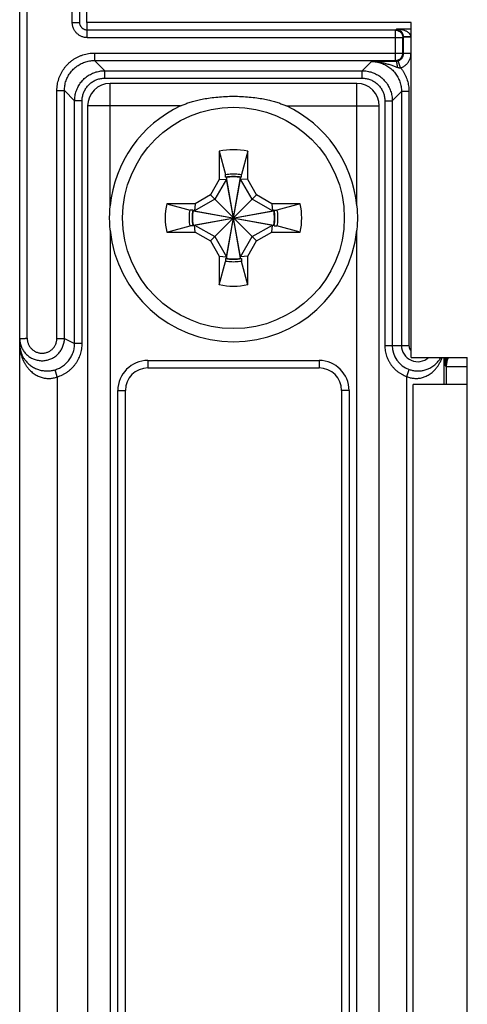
# Model space of a CAD drawing. Header units: inches. Extents: x 0.2 to 16.8, y 0.1 to 10.8.
# Tile 12 of 15: x 9.5 to 10.1, y 5.6 to 7. Entities that reach past the tile are written whole.
import ezdxf

# ---------------------------------------------------------------- set-up
doc = ezdxf.new("R2010")
doc.units = ezdxf.units.IN
doc.header["$LTSCALE"] = 0.935
doc.header["$MEASUREMENT"] = 0
doc.layers.get('0').update_dxf_attribs({"linetype": 'CONTINUOUS'})

msp = doc.modelspace()

# ---------------------------------------------------------------- linework, layer by layer
at = {"color": 7, "linetype": 'CONTINUOUS'}
for p, q in [((9.5475, 6.9462), (9.5475, 7.4344)), ((9.5575, 6.9462), (9.5575, 7.4344)), ((9.567, 6.9464), (9.567, 7.4347)), ((9.4775, 4.0114), (9.4775, 7.2604)), ((9.4875, 6.5255), (9.4875, 7.2604)), ((9.5475, 6.9462), (9.5575, 6.9462)), ((9.999, 6.9464), (9.567, 6.9464)), ((9.5675, 6.9261), (9.5675, 6.9464)), ((9.999, 6.5), (9.999, 6.9464)), ((9.9778, 6.9361), (9.5675, 6.9361)), ((9.9778, 6.9361), (9.9791, 6.9375)), ((9.9778, 6.8956), (9.9778, 6.9361)), ((9.999, 6.9375), (9.9791, 6.9375)), ((9.5675, 6.9261), (9.9878, 6.9261)), ((9.9878, 6.9261), (9.9886, 6.9269)), ((9.9878, 6.9056), (9.9878, 6.9261)), ((9.9986, 6.9275), (9.9886, 6.9272)), ((9.9886, 6.9048), (9.9886, 6.9269)), ((9.9986, 6.9269), (9.9886, 6.9269)), ((9.999, 6.9275), (9.9986, 6.9275)), ((9.9986, 6.9048), (9.9986, 6.9269)), ((9.5771, 6.9056), (9.5771, 6.8956)), ((9.5771, 6.9056), (9.9878, 6.9056)), ((9.9886, 6.9048), (9.9878, 6.9056)), ((9.9986, 6.9048), (9.9886, 6.9048)), ((9.5771, 6.8956), (9.5907, 6.882)), ((9.5771, 6.8956), (9.9778, 6.8956)), ((9.946, 6.8943), (9.9337, 6.882)), ((9.9786, 6.8948), (9.9778, 6.8956)), ((9.9848, 6.8858), (9.9817, 6.8953)), ((9.5907, 6.872), (9.5907, 6.882)), ((9.5907, 6.882), (9.9337, 6.882)), ((9.9337, 6.872), (9.9337, 6.882)), ((9.5907, 6.872), (9.9337, 6.872)), ((9.598, 6.7021), (9.598, 6.8651)), ((9.9264, 6.8651), (9.598, 6.8651)), ((9.9264, 6.7021), (9.9264, 6.8651)), ((9.5271, 6.5254), (9.5271, 6.8556)), ((9.5271, 6.8556), (9.5371, 6.8556)), ((9.5371, 6.5254), (9.5371, 6.8556)), ((9.5371, 6.8556), (9.5507, 6.842)), ((9.9859, 6.8543), (9.9737, 6.842)), ((9.9859, 6.8543), (9.9859, 6.5159)), ((9.9959, 6.8543), (9.9859, 6.8543)), ((9.9959, 6.8543), (9.9959, 6.5159)), ((9.5507, 6.5186), (9.5507, 6.842)), ((9.5607, 6.842), (9.5507, 6.842)), ((9.5607, 6.5186), (9.5607, 6.842)), ((9.9637, 6.842), (9.9637, 6.5159)), ((9.9637, 6.842), (9.9737, 6.842)), ((9.9737, 6.842), (9.9737, 6.5159)), ((9.568, 6.8351), (9.568, 4.4367)), ((9.6918, 6.8351), (9.568, 6.8351)), ((9.8327, 6.8351), (9.9564, 6.8351)), ((9.9564, 4.4367), (9.9564, 6.8351)), ((9.7433, 6.7748), (9.7433, 6.7371)), ((9.7433, 6.7748), (9.7517, 6.7437)), ((9.7811, 6.7748), (9.7728, 6.7437)), ((9.7811, 6.7371), (9.7811, 6.7748)), ((9.7433, 6.7371), (9.7315, 6.7166)), ((9.7528, 6.7377), (9.7373, 6.7109)), ((9.7433, 6.7371), (9.7528, 6.7377)), ((9.7517, 6.74), (9.7517, 6.7437)), ((9.7526, 6.7402), (9.7528, 6.7396)), ((9.7528, 6.6321), (9.7717, 6.7396)), ((9.7528, 6.7396), (9.7528, 6.7377)), ((9.7717, 6.6321), (9.7528, 6.7396)), ((9.7528, 6.634), (9.7717, 6.7377)), ((9.7717, 6.634), (9.7528, 6.7377)), ((9.7718, 6.7402), (9.7717, 6.7396)), ((9.7717, 6.7377), (9.7717, 6.7396)), ((9.7872, 6.7109), (9.7717, 6.7377)), ((9.7811, 6.7371), (9.7717, 6.7377)), ((9.7728, 6.74), (9.7728, 6.7437)), ((9.7929, 6.7166), (9.7811, 6.7371)), ((9.7373, 6.7109), (9.7104, 6.6953)), ((9.7315, 6.7166), (9.7111, 6.7048)), ((9.7315, 6.6552), (9.7929, 6.7166)), ((9.7315, 6.7166), (9.7929, 6.6552)), ((9.8141, 6.6953), (9.7872, 6.7109)), ((9.8134, 6.7048), (9.7929, 6.7166)), ((9.6733, 6.7048), (9.7044, 6.6964)), ((9.7111, 6.7048), (9.6733, 6.7048)), ((9.7081, 6.6964), (9.7044, 6.6964)), ((9.708, 6.6955), (9.7085, 6.6953)), ((9.7085, 6.6953), (9.816, 6.6764)), ((9.7104, 6.6953), (9.7085, 6.6953)), ((9.7085, 6.6764), (9.816, 6.6953)), ((9.7111, 6.7048), (9.7104, 6.6953)), ((9.7104, 6.6953), (9.8141, 6.6764)), ((9.7104, 6.6764), (9.8141, 6.6953)), ((9.8134, 6.7048), (9.8141, 6.6953)), ((9.8512, 6.7048), (9.8134, 6.7048)), ((9.816, 6.6953), (9.8141, 6.6953)), ((9.8165, 6.6955), (9.816, 6.6953)), ((9.8163, 6.6964), (9.8201, 6.6964)), ((9.8512, 6.7048), (9.8201, 6.6964)), ((9.598, 6.6697), (9.598, 4.6021)), ((9.6733, 6.667), (9.7044, 6.6753)), ((9.6733, 6.667), (9.7111, 6.667)), ((9.7081, 6.6753), (9.7044, 6.6753)), ((9.708, 6.6763), (9.7085, 6.6764)), ((9.7085, 6.6764), (9.7104, 6.6764)), ((9.7111, 6.667), (9.7104, 6.6764)), ((9.7104, 6.6764), (9.7373, 6.6609)), ((9.7111, 6.667), (9.7315, 6.6552)), ((9.7872, 6.6609), (9.8141, 6.6764)), ((9.7929, 6.6552), (9.8134, 6.667)), ((9.8134, 6.667), (9.8141, 6.6764)), ((9.8134, 6.667), (9.8512, 6.667)), ((9.8141, 6.6764), (9.816, 6.6764)), ((9.8165, 6.6763), (9.816, 6.6764)), ((9.8163, 6.6753), (9.8201, 6.6753)), ((9.8512, 6.667), (9.8201, 6.6753)), ((9.9264, 4.6021), (9.9264, 6.6697)), ((9.7315, 6.6552), (9.7433, 6.6347)), ((9.7373, 6.6609), (9.7528, 6.634)), ((9.7717, 6.634), (9.7872, 6.6609)), ((9.7811, 6.6347), (9.7929, 6.6552)), ((9.7433, 6.6347), (9.7433, 6.5969)), ((9.7433, 6.6347), (9.7528, 6.634)), ((9.7433, 6.5969), (9.7517, 6.628)), ((9.7517, 6.6318), (9.7517, 6.628)), ((9.7526, 6.6316), (9.7528, 6.6321)), ((9.7528, 6.634), (9.7528, 6.6321)), ((9.7811, 6.6347), (9.7717, 6.634)), ((9.7717, 6.6321), (9.7717, 6.634)), ((9.7718, 6.6316), (9.7717, 6.6321)), ((9.7728, 6.6318), (9.7728, 6.628)), ((9.7811, 6.5969), (9.7728, 6.628)), ((9.7811, 6.5969), (9.7811, 6.6347)), ((9.5271, 6.5254), (9.5371, 6.5254)), ((9.5371, 6.5254), (9.5507, 6.5186)), ((9.5607, 6.5186), (9.5507, 6.5186)), ((9.9637, 6.5159), (9.9959, 6.5159)), ((9.6482, 6.4959), (9.6482, 6.4859)), ((9.6482, 6.4959), (9.8762, 6.4959)), ((9.8762, 6.4959), (9.8762, 6.4859)), ((9.999, 6.5), (10.0736, 6.5)), ((10.0429, 6.464), (10.0429, 6.5)), ((10.0444, 6.489), (10.0444, 6.5)), ((10.0736, 4.77), (10.0736, 6.5)), ((9.5275, 6.474), (9.5246, 6.4836)), ((9.6482, 6.4859), (9.8762, 6.4859)), ((9.9929, 6.4745), (9.9962, 6.484)), ((10.0458, 6.4876), (10.0444, 6.489)), ((10.0458, 6.464), (10.0458, 6.4876)), ((10.0736, 6.4876), (10.0458, 6.4876)), ((9.5275, 6.474), (9.5275, 4.7978)), ((9.9929, 4.7972), (9.9929, 6.4745)), ((9.6082, 4.8159), (9.6082, 6.4559)), ((9.6082, 6.4559), (9.6182, 6.4559)), ((9.6182, 4.8159), (9.6182, 6.4559)), ((9.9062, 6.4559), (9.9062, 4.8159)), ((9.9162, 6.4559), (9.9062, 6.4559)), ((9.9162, 6.4559), (9.9162, 4.8159)), ((10.0016, 4.806), (10.0016, 6.464)), ((10.0736, 6.464), (10.0016, 6.464))]:
    msp.add_line(p, q, dxfattribs=at)
msp.add_circle((9.7622, 6.6859), 0.1476, dxfattribs=at)
for centre, radius, start, end in [((9.598, 6.8351), 0.03, 90.0407, 179.9593), ((9.9264, 6.8351), 0.03, 0.0407, 89.9593), ((9.7622, 6.6859), 0.165, 115.2752, 174.3703), ((9.7622, 6.6859), 0.165, 5.6297, 64.7248), ((9.7622, 6.6859), 0.0909, 78.007, 101.993), ((9.7622, 6.6859), 0.0551, 78.9667, 101.0333), ((9.7622, 6.6859), 0.0546, 80.0284, 99.9716), ((9.7622, 6.6859), 0.0909, 168.007, 191.993), ((9.7622, 6.6859), 0.0551, 168.9667, 191.0333), ((9.7622, 6.6859), 0.0546, 170.0284, 189.9716), ((9.7622, 6.6859), 0.0546, 350.0284, 9.9716), ((9.7622, 6.6859), 0.0551, 348.9667, 11.0333), ((9.7622, 6.6859), 0.0909, 348.007, 11.993), ((9.7622, 6.6859), 0.165, 185.6297, 354.3703), ((9.7622, 6.6859), 0.0551, 258.9667, 281.0333), ((9.7622, 6.6859), 0.0546, 260.0284, 279.9716), ((9.7622, 6.6859), 0.0909, 258.007, 281.993), ((10.0075, 6.5159), 0.0339, 180, 250.5634), ((10.0075, 6.5159), 0.0216, 180, 312.4199), ((9.6482, 6.4559), 0.04, 90, 180), ((9.8762, 6.4559), 0.04, 0, 90), ((9.6482, 6.4559), 0.03, 90, 180), ((9.8762, 6.4559), 0.03, 0, 90)]:
    msp.add_arc(centre, radius, start, end, dxfattribs=at)
for points, knots in [([(9.5675, 6.9261), (9.5669, 6.9261), (9.5656, 6.9262), (9.5636, 6.9265), (9.5617, 6.927), (9.5599, 6.9276), (9.5581, 6.9285), (9.5564, 6.9295), (9.5548, 6.9307), (9.5534, 6.932), (9.552, 6.9334), (9.5509, 6.935), (9.5498, 6.9367), (9.549, 6.9385), (9.5483, 6.9404), (9.5479, 6.9423), (9.5476, 6.9442), (9.5475, 6.9455), (9.5475, 6.9462)], [0, 0, 0, 0, 0.061448, 0.123483, 0.185956, 0.248701, 0.311549, 0.374346, 0.437059, 0.499727, 0.56239, 0.625111, 0.687949, 0.750877, 0.813726, 0.876311, 0.938454, 1, 1, 1, 1]), ([(9.5675, 6.9361), (9.5671, 6.9361), (9.5664, 6.9362), (9.5653, 6.9364), (9.5642, 6.9367), (9.5632, 6.9371), (9.5622, 6.9377), (9.5613, 6.9383), (9.5604, 6.9391), (9.5597, 6.9399), (9.559, 6.9408), (9.5585, 6.9418), (9.5581, 6.9428), (9.5577, 6.9439), (9.5576, 6.945), (9.5575, 6.9458), (9.5575, 6.9462)], [0, 0, 0, 0, 0.07129, 0.142604, 0.213937, 0.285293, 0.356674, 0.428081, 0.499513, 0.570967, 0.642442, 0.713938, 0.78545, 0.856969, 0.928485, 1, 1, 1, 1]), ([(9.9778, 6.9361), (9.9781, 6.9361), (9.9789, 6.9361), (9.98, 6.9359), (9.9811, 6.9356), (9.9821, 6.9352), (9.9831, 6.9346), (9.984, 6.934), (9.9849, 6.9332), (9.9856, 6.9324), (9.9863, 6.9315), (9.9868, 6.9305), (9.9872, 6.9295), (9.9875, 6.9284), (9.9877, 6.9273), (9.9878, 6.9265), (9.9878, 6.9261)], [0, 0, 0, 0, 0.071416, 0.142837, 0.214263, 0.285693, 0.357127, 0.428563, 0.5, 0.571437, 0.642873, 0.714307, 0.785737, 0.857163, 0.928584, 1, 1, 1, 1]), ([(9.9986, 6.9275), (9.9985, 6.9277), (9.9985, 6.9281), (9.9983, 6.9287), (9.9981, 6.9294), (9.9977, 6.9301), (9.9972, 6.9309), (9.9966, 6.9316), (9.9958, 6.9324), (9.9949, 6.9331), (9.9937, 6.9339), (9.9924, 6.9346), (9.9908, 6.9353), (9.989, 6.9359), (9.987, 6.9365), (9.9847, 6.937), (9.982, 6.9373), (9.9801, 6.9374), (9.9791, 6.9375)], [0, 0, 0, 0, 0.026777, 0.054812, 0.085072, 0.118414, 0.155576, 0.197117, 0.243448, 0.295056, 0.352567, 0.416706, 0.488288, 0.568291, 0.657836, 0.758345, 0.871639, 1, 1, 1, 1]), ([(9.9886, 6.9272), (9.9886, 6.9274), (9.9885, 6.9278), (9.9885, 6.9285), (9.9883, 6.9292), (9.9882, 6.9299), (9.9879, 6.9306), (9.9876, 6.9314), (9.9872, 6.9321), (9.9868, 6.9329), (9.9862, 6.9337), (9.9856, 6.9344), (9.9848, 6.9351), (9.984, 6.9358), (9.983, 6.9364), (9.9818, 6.9369), (9.9805, 6.9373), (9.9796, 6.9374), (9.9791, 6.9375)], [0, 0, 0, 0, 0.041059, 0.083472, 0.12819, 0.175738, 0.226254, 0.279807, 0.336041, 0.394705, 0.456117, 0.52029, 0.587708, 0.658804, 0.734304, 0.815181, 0.902979, 1, 1, 1, 1]), ([(9.9886, 6.9269), (9.9886, 6.927), (9.9886, 6.927), (9.9886, 6.9271), (9.9886, 6.9272), (9.9886, 6.9272)], [0, 0, 0, 0, 0.333245, 0.666579, 1, 1, 1, 1]), ([(9.9986, 6.9269), (9.9986, 6.927), (9.9986, 6.9271), (9.9986, 6.9273), (9.9986, 6.9274), (9.9986, 6.9275)], [0, 0, 0, 0, 0.3332, 0.66653, 1, 1, 1, 1]), ([(9.5271, 6.8556), (9.5271, 6.857), (9.5272, 6.8596), (9.5276, 6.8635), (9.5284, 6.8673), (9.5295, 6.8711), (9.5308, 6.8748), (9.5325, 6.8784), (9.5344, 6.8818), (9.5366, 6.8851), (9.539, 6.8881), (9.5417, 6.891), (9.5446, 6.8937), (9.5476, 6.8961), (9.5509, 6.8983), (9.5543, 6.9002), (9.5579, 6.9019), (9.5616, 6.9032), (9.5654, 6.9043), (9.5692, 6.9051), (9.5731, 6.9055), (9.5757, 6.9056), (9.5771, 6.9056)], [0, 0, 0, 0, 0.049898, 0.099912, 0.149962, 0.199986, 0.249996, 0.300006, 0.35001, 0.400004, 0.449993, 0.499982, 0.54997, 0.599958, 0.649953, 0.699958, 0.749963, 0.799962, 0.849994, 0.900071, 0.950106, 1, 1, 1, 1]), ([(9.9778, 6.8956), (9.9781, 6.8956), (9.9789, 6.8957), (9.98, 6.8959), (9.9811, 6.8962), (9.9821, 6.8966), (9.9831, 6.8972), (9.984, 6.8978), (9.9849, 6.8986), (9.9856, 6.8994), (9.9863, 6.9003), (9.9868, 6.9013), (9.9872, 6.9024), (9.9875, 6.9034), (9.9877, 6.9045), (9.9878, 6.9053), (9.9878, 6.9056)], [0, 0, 0, 0, 0.071585, 0.143233, 0.21491, 0.286584, 0.358224, 0.429807, 0.501345, 0.572918, 0.644639, 0.71635, 0.78775, 0.858718, 0.929357, 1, 1, 1, 1]), ([(9.9817, 6.8953), (9.982, 6.8954), (9.9828, 6.8957), (9.9838, 6.8963), (9.9847, 6.8969), (9.9856, 6.8977), (9.9863, 6.8985), (9.987, 6.8994), (9.9876, 6.9004), (9.988, 6.9015), (9.9883, 6.9026), (9.9885, 6.9037), (9.9886, 6.9045), (9.9886, 6.9048)], [0, 0, 0, 0, 0.090927, 0.181821, 0.272693, 0.363552, 0.454408, 0.545274, 0.636162, 0.727081, 0.818029, 0.909005, 1, 1, 1, 1]), ([(9.9848, 6.8858), (9.9854, 6.886), (9.9866, 6.8865), (9.9883, 6.8873), (9.9899, 6.8883), (9.9915, 6.8895), (9.9929, 6.8909), (9.9942, 6.8923), (9.9953, 6.8939), (9.9963, 6.8955), (9.9971, 6.8973), (9.9978, 6.8991), (9.9982, 6.901), (9.9985, 6.9029), (9.9986, 6.9042), (9.9986, 6.9048)], [0, 0, 0, 0, 0.075782, 0.152382, 0.229541, 0.306982, 0.384419, 0.461625, 0.538697, 0.615876, 0.693258, 0.770623, 0.847708, 0.924249, 1, 1, 1, 1]), ([(9.5371, 6.8556), (9.5371, 6.8567), (9.5372, 6.859), (9.5376, 6.8622), (9.5382, 6.8655), (9.5392, 6.8686), (9.5404, 6.8717), (9.5418, 6.8747), (9.5435, 6.8775), (9.5455, 6.8802), (9.5476, 6.8828), (9.5499, 6.8851), (9.5525, 6.8872), (9.5551, 6.8892), (9.558, 6.8909), (9.561, 6.8923), (9.564, 6.8935), (9.5672, 6.8945), (9.5705, 6.8951), (9.5737, 6.8955), (9.576, 6.8956), (9.5771, 6.8956)], [0, 0, 0, 0, 0.052657, 0.105288, 0.157901, 0.210501, 0.263098, 0.315695, 0.368295, 0.420899, 0.47351, 0.526129, 0.578755, 0.631387, 0.684024, 0.736666, 0.789315, 0.841972, 0.894638, 0.947314, 1, 1, 1, 1]), ([(9.946, 6.8943), (9.9477, 6.8944), (9.9511, 6.8944), (9.9559, 6.8945), (9.9605, 6.8946), (9.9647, 6.8947), (9.9685, 6.8947), (9.9721, 6.8948), (9.9754, 6.8948), (9.9775, 6.8948), (9.9786, 6.8948)], [0, 0, 0, 0, 0.160133, 0.309625, 0.448483, 0.576253, 0.693781, 0.802331, 0.903681, 1, 1, 1, 1]), ([(9.946, 6.8943), (9.9471, 6.8943), (9.9493, 6.8942), (9.9526, 6.8938), (9.9558, 6.8931), (9.959, 6.8922), (9.9621, 6.891), (9.965, 6.8895), (9.9679, 6.8878), (9.9706, 6.8859), (9.9731, 6.8838), (9.9754, 6.8814), (9.9776, 6.8789), (9.9795, 6.8762), (9.9812, 6.8734), (9.9826, 6.8704), (9.9838, 6.8673), (9.9848, 6.8642), (9.9854, 6.8609), (9.9859, 6.8576), (9.9859, 6.8554), (9.9859, 6.8543)], [0, 0, 0, 0, 0.052755, 0.105335, 0.158023, 0.210674, 0.263301, 0.31594, 0.368582, 0.421215, 0.473839, 0.526455, 0.579052, 0.631629, 0.684195, 0.736767, 0.789363, 0.841989, 0.894643, 0.947316, 1, 1, 1, 1]), ([(9.946, 6.8943), (9.9475, 6.8943), (9.9508, 6.8942), (9.9558, 6.8937), (9.9611, 6.8928), (9.9664, 6.8914), (9.9716, 6.8898), (9.9762, 6.8882), (9.9792, 6.8871), (9.9805, 6.8866)], [0, 0, 0, 0, 0.13196, 0.273058, 0.423816, 0.582976, 0.737688, 0.876586, 1, 1, 1, 1]), ([(9.9786, 6.8948), (9.9789, 6.8948), (9.9795, 6.8948), (9.9803, 6.895), (9.981, 6.8951), (9.9815, 6.8953), (9.9817, 6.8953)], [0, 0, 0, 0, 0.288985, 0.549614, 0.785235, 1, 1, 1, 1]), ([(9.9805, 6.8866), (9.9805, 6.887), (9.9805, 6.8877), (9.9804, 6.8888), (9.9803, 6.8898), (9.9802, 6.8907), (9.98, 6.8916), (9.9799, 6.8924), (9.9797, 6.8931), (9.9795, 6.8937), (9.9793, 6.8941), (9.9791, 6.8945), (9.9788, 6.8947), (9.9787, 6.8948), (9.9786, 6.8948)], [0, 0, 0, 0, 0.127831, 0.2515, 0.369496, 0.480394, 0.58288, 0.675778, 0.758085, 0.829021, 0.888112, 0.935368, 0.971706, 1, 1, 1, 1]), ([(9.5507, 6.842), (9.5507, 6.8431), (9.5508, 6.8453), (9.5512, 6.8486), (9.5519, 6.8519), (9.5528, 6.855), (9.554, 6.8581), (9.5555, 6.8611), (9.5571, 6.8639), (9.5591, 6.8666), (9.5612, 6.8692), (9.5635, 6.8715), (9.5661, 6.8736), (9.5688, 6.8756), (9.5716, 6.8772), (9.5746, 6.8787), (9.5777, 6.8799), (9.5808, 6.8808), (9.5841, 6.8815), (9.5874, 6.8819), (9.5896, 6.882), (9.5907, 6.882)], [0, 0, 0, 0, 0.052643, 0.105283, 0.157919, 0.210553, 0.263185, 0.315813, 0.368439, 0.421064, 0.473688, 0.526312, 0.578936, 0.631561, 0.684187, 0.736816, 0.789447, 0.842081, 0.894717, 0.947355, 1, 1, 1, 1]), ([(9.9337, 6.882), (9.9348, 6.882), (9.937, 6.8819), (9.9403, 6.8815), (9.9435, 6.8808), (9.9467, 6.8799), (9.9497, 6.8787), (9.9527, 6.8772), (9.9556, 6.8756), (9.9583, 6.8736), (9.9608, 6.8715), (9.9631, 6.8692), (9.9653, 6.8666), (9.9672, 6.8639), (9.9689, 6.8611), (9.9703, 6.8581), (9.9715, 6.855), (9.9725, 6.8519), (9.9732, 6.8486), (9.9736, 6.8453), (9.9737, 6.8431), (9.9737, 6.842)], [0, 0, 0, 0, 0.052643, 0.105283, 0.157919, 0.210553, 0.263185, 0.315813, 0.368439, 0.421064, 0.473688, 0.526312, 0.578936, 0.631561, 0.684187, 0.736816, 0.789447, 0.842081, 0.894717, 0.947355, 1, 1, 1, 1]), ([(9.9805, 6.8866), (9.9809, 6.8865), (9.9817, 6.8862), (9.9828, 6.886), (9.9838, 6.8858), (9.9845, 6.8858), (9.9848, 6.8858)], [0, 0, 0, 0, 0.297799, 0.560309, 0.792546, 1, 1, 1, 1]), ([(9.9848, 6.8858), (9.9856, 6.8849), (9.9871, 6.8828), (9.9891, 6.8797), (9.9909, 6.8763), (9.9924, 6.8728), (9.9937, 6.8693), (9.9947, 6.8656), (9.9954, 6.8619), (9.9959, 6.8581), (9.9959, 6.8556), (9.9959, 6.8543)], [0, 0, 0, 0, 0.110592, 0.221576, 0.332767, 0.443987, 0.555183, 0.666405, 0.777673, 0.88892, 1, 1, 1, 1]), ([(9.5607, 6.842), (9.5607, 6.8429), (9.5607, 6.8446), (9.5611, 6.8472), (9.5617, 6.8498), (9.5624, 6.8523), (9.5634, 6.8547), (9.5647, 6.8571), (9.5661, 6.8593), (9.5677, 6.8613), (9.5694, 6.8633), (9.5714, 6.8651), (9.5734, 6.8666), (9.5757, 6.8681), (9.578, 6.8693), (9.5804, 6.8703), (9.5829, 6.8711), (9.5855, 6.8716), (9.5881, 6.872), (9.5898, 6.872), (9.5907, 6.872)], [0, 0, 0, 0, 0.055179, 0.110681, 0.166364, 0.222089, 0.277732, 0.333304, 0.388874, 0.44447, 0.50008, 0.555688, 0.611281, 0.666847, 0.722419, 0.77806, 0.833767, 0.889416, 0.94487, 1, 1, 1, 1]), ([(9.9337, 6.872), (9.9345, 6.872), (9.9363, 6.872), (9.9389, 6.8716), (9.9414, 6.8711), (9.9439, 6.8703), (9.9464, 6.8693), (9.9487, 6.868), (9.9509, 6.8666), (9.953, 6.865), (9.9549, 6.8633), (9.9567, 6.8613), (9.9583, 6.8593), (9.9597, 6.857), (9.9609, 6.8547), (9.9619, 6.8523), (9.9627, 6.8498), (9.9632, 6.8472), (9.9636, 6.8446), (9.9637, 6.8429), (9.9637, 6.842)], [0, 0, 0, 0, 0.055179, 0.110681, 0.166364, 0.222089, 0.277732, 0.333304, 0.388874, 0.44447, 0.50008, 0.555688, 0.611281, 0.666847, 0.722419, 0.77806, 0.833767, 0.889416, 0.94487, 1, 1, 1, 1]), ([(9.6918, 6.8351), (9.6933, 6.8358), (9.6965, 6.8372), (9.7018, 6.8392), (9.7079, 6.8411), (9.7148, 6.8429), (9.7227, 6.8446), (9.7316, 6.846), (9.7413, 6.8471), (9.7517, 6.8478), (9.7587, 6.848), (9.7622, 6.848)], [0, 0, 0, 0, 0.069204, 0.146993, 0.234476, 0.332847, 0.443909, 0.569424, 0.707898, 0.852875, 1, 1, 1, 1]), ([(9.7622, 6.848), (9.7658, 6.848), (9.7728, 6.8478), (9.7831, 6.8471), (9.7929, 6.846), (9.8018, 6.8446), (9.8097, 6.8429), (9.8166, 6.8411), (9.8226, 6.8392), (9.8279, 6.8372), (9.8312, 6.8358), (9.8327, 6.8351)], [0, 0, 0, 0, 0.147117, 0.292084, 0.430543, 0.556058, 0.667134, 0.765514, 0.853003, 0.930795, 1, 1, 1, 1]), ([(9.7517, 6.7437), (9.7531, 6.744), (9.7559, 6.7444), (9.7601, 6.7447), (9.7644, 6.7447), (9.7686, 6.7444), (9.7714, 6.744), (9.7728, 6.7437)], [0, 0, 0, 0, 0.200005, 0.399978, 0.600022, 0.799995, 1, 1, 1, 1]), ([(9.598, 6.6697), (9.5978, 6.6724), (9.5974, 6.6778), (9.5972, 6.6859), (9.5974, 6.694), (9.5978, 6.6994), (9.598, 6.7021)], [0, 0, 0, 0, 0.249998, 0.5, 0.750002, 1, 1, 1, 1]), ([(9.7044, 6.6753), (9.7041, 6.6767), (9.7037, 6.6795), (9.7034, 6.6838), (9.7034, 6.688), (9.7037, 6.6922), (9.7041, 6.695), (9.7044, 6.6964)], [0, 0, 0, 0, 0.200005, 0.399978, 0.600022, 0.799995, 1, 1, 1, 1]), ([(9.8201, 6.6964), (9.8203, 6.695), (9.8207, 6.6922), (9.821, 6.688), (9.821, 6.6838), (9.8207, 6.6795), (9.8203, 6.6767), (9.8201, 6.6753)], [0, 0, 0, 0, 0.200005, 0.399978, 0.600022, 0.799995, 1, 1, 1, 1]), ([(9.9264, 6.7021), (9.9267, 6.6994), (9.9271, 6.694), (9.9273, 6.6859), (9.9271, 6.6778), (9.9267, 6.6724), (9.9264, 6.6697)], [0, 0, 0, 0, 0.249998, 0.5, 0.750002, 1, 1, 1, 1]), ([(9.7728, 6.628), (9.7714, 6.6278), (9.7686, 6.6274), (9.7644, 6.6271), (9.7601, 6.6271), (9.7559, 6.6274), (9.7531, 6.6278), (9.7517, 6.628)], [0, 0, 0, 0, 0.200005, 0.399978, 0.600022, 0.799995, 1, 1, 1, 1]), ([(9.4775, 6.5254), (9.4775, 6.5254), (9.4776, 6.5254), (9.4778, 6.5254), (9.4781, 6.5254), (9.4785, 6.5254), (9.4791, 6.5254), (9.4797, 6.5254), (9.4805, 6.5254), (9.4813, 6.5254), (9.4823, 6.5254), (9.4832, 6.5254), (9.4843, 6.5254), (9.4853, 6.5254), (9.4864, 6.5255), (9.4871, 6.5255), (9.4875, 6.5255)], [0, 0, 0, 0, 0.006341, 0.025283, 0.056585, 0.099849, 0.154528, 0.219924, 0.295201, 0.379385, 0.47138, 0.569907, 0.673532, 0.78076, 0.890085, 1, 1, 1, 1]), ([(9.4775, 6.5254), (9.4775, 6.5245), (9.4776, 6.5227), (9.478, 6.5201), (9.4785, 6.5175), (9.4794, 6.5149), (9.4804, 6.5125), (9.4817, 6.5101), (9.4832, 6.5079), (9.4848, 6.5058), (9.4867, 6.5038), (9.4887, 6.5021), (9.4909, 6.5005), (9.4932, 6.4991), (9.4956, 6.498), (9.4981, 6.497), (9.5007, 6.4963), (9.5033, 6.4959), (9.506, 6.4956), (9.5086, 6.4956), (9.5113, 6.4959), (9.5139, 6.4963), (9.5165, 6.4971), (9.519, 6.498), (9.5214, 6.4991), (9.5237, 6.5005), (9.5259, 6.5021), (9.5279, 6.5038), (9.5297, 6.5058), (9.5314, 6.5079), (9.5329, 6.5101), (9.5342, 6.5125), (9.5352, 6.5149), (9.536, 6.5175), (9.5366, 6.5201), (9.537, 6.5227), (9.5371, 6.5245), (9.5371, 6.5254)], [0, 0, 0, 0, 0.028592, 0.057183, 0.085774, 0.114366, 0.142959, 0.171553, 0.200145, 0.228738, 0.257331, 0.285924, 0.314518, 0.343111, 0.371702, 0.400287, 0.428865, 0.457432, 0.485985, 0.51452, 0.543038, 0.571545, 0.600048, 0.628555, 0.657073, 0.685608, 0.714157, 0.74272, 0.771294, 0.799875, 0.828461, 0.85705, 0.88564, 0.914229, 0.94282, 0.971412, 1, 1, 1, 1]), ([(9.4875, 6.5255), (9.4875, 6.5249), (9.4876, 6.5236), (9.4878, 6.5217), (9.4883, 6.5198), (9.4889, 6.518), (9.4898, 6.5162), (9.4907, 6.5145), (9.4919, 6.5129), (9.4932, 6.5115), (9.4946, 6.5102), (9.4962, 6.509), (9.4979, 6.508), (9.4996, 6.5071), (9.5015, 6.5065), (9.5034, 6.506), (9.5053, 6.5057), (9.5072, 6.5056), (9.5092, 6.5057), (9.5111, 6.506), (9.513, 6.5064), (9.5148, 6.5071), (9.5166, 6.5079), (9.5183, 6.5089), (9.5198, 6.5101), (9.5213, 6.5114), (9.5226, 6.5128), (9.5238, 6.5144), (9.5248, 6.5161), (9.5256, 6.5178), (9.5263, 6.5197), (9.5267, 6.5216), (9.527, 6.5235), (9.5271, 6.5248), (9.5271, 6.5254)], [0, 0, 0, 0, 0.030874, 0.06196, 0.093247, 0.124619, 0.155961, 0.187233, 0.218494, 0.249784, 0.281088, 0.312386, 0.343677, 0.374966, 0.406257, 0.437547, 0.468837, 0.500123, 0.531405, 0.562683, 0.59396, 0.625237, 0.656514, 0.687793, 0.719079, 0.75037, 0.781649, 0.812901, 0.844164, 0.875483, 0.906826, 0.938094, 0.969187, 1, 1, 1, 1]), ([(9.4775, 6.5159), (9.4776, 6.5149), (9.4777, 6.5123), (9.4783, 6.5081), (9.4794, 6.5034), (9.4808, 6.4991), (9.4825, 6.495), (9.4846, 6.4912), (9.4868, 6.4879), (9.4892, 6.4849), (9.4917, 6.4822), (9.4942, 6.48), (9.4968, 6.478), (9.4995, 6.4764), (9.5021, 6.475), (9.5047, 6.474), (9.5073, 6.4731), (9.5099, 6.4725), (9.5125, 6.4722), (9.515, 6.472), (9.5176, 6.472), (9.5201, 6.4722), (9.5226, 6.4726), (9.5251, 6.4732), (9.5267, 6.4737), (9.5275, 6.474)], [0, 0, 0, 0, 0.039432, 0.103381, 0.165957, 0.226684, 0.285049, 0.340764, 0.393699, 0.443868, 0.49136, 0.536332, 0.578986, 0.619535, 0.65824, 0.695369, 0.731174, 0.765883, 0.799746, 0.833072, 0.866207, 0.899382, 0.932684, 0.966194, 1, 1, 1, 1]), ([(9.4776, 6.5159), (9.4776, 6.5152), (9.4778, 6.5131), (9.4783, 6.5098), (9.4794, 6.506), (9.4809, 6.5024), (9.4827, 6.4991), (9.4848, 6.4961), (9.487, 6.4935), (9.4895, 6.4911), (9.492, 6.4891), (9.4945, 6.4874), (9.4971, 6.4859), (9.4997, 6.4847), (9.5023, 6.4838), (9.5049, 6.483), (9.5075, 6.4825), (9.51, 6.4822), (9.5125, 6.482), (9.5149, 6.482), (9.5174, 6.4821), (9.5198, 6.4824), (9.5223, 6.4829), (9.5238, 6.4833), (9.5246, 6.4836)], [0, 0, 0, 0, 0.032353, 0.093516, 0.153731, 0.212651, 0.269836, 0.325083, 0.378251, 0.429322, 0.478308, 0.525312, 0.570481, 0.613984, 0.655995, 0.696698, 0.736264, 0.774868, 0.812773, 0.850301, 0.887701, 0.92506, 0.962461, 1, 1, 1, 1]), ([(9.5246, 6.4836), (9.5256, 6.4839), (9.5276, 6.4846), (9.5304, 6.4858), (9.5332, 6.4873), (9.5358, 6.4891), (9.5382, 6.491), (9.5405, 6.4932), (9.5425, 6.4955), (9.5444, 6.498), (9.546, 6.5007), (9.5474, 6.5035), (9.5486, 6.5064), (9.5495, 6.5093), (9.5502, 6.5124), (9.5506, 6.5155), (9.5507, 6.5176), (9.5507, 6.5186)], [0, 0, 0, 0, 0.066664, 0.133334, 0.199998, 0.266661, 0.333324, 0.399985, 0.466645, 0.533307, 0.59997, 0.666635, 0.733302, 0.799972, 0.866645, 0.93332, 1, 1, 1, 1]), ([(9.5275, 6.474), (9.5287, 6.4744), (9.531, 6.4752), (9.5344, 6.4766), (9.5377, 6.4784), (9.5408, 6.4804), (9.5438, 6.4827), (9.5466, 6.4852), (9.5492, 6.4879), (9.5515, 6.4908), (9.5536, 6.4938), (9.5555, 6.4971), (9.557, 6.5005), (9.5584, 6.5039), (9.5594, 6.5075), (9.5601, 6.5112), (9.5606, 6.5149), (9.5607, 6.5174), (9.5607, 6.5186)], [0, 0, 0, 0, 0.061793, 0.124012, 0.186516, 0.24917, 0.311838, 0.374416, 0.436945, 0.499505, 0.562114, 0.62472, 0.6873, 0.749904, 0.812579, 0.875238, 0.937753, 1, 1, 1, 1]), ([(9.9637, 6.5159), (9.9637, 6.5147), (9.9638, 6.5123), (9.9642, 6.5087), (9.9649, 6.5052), (9.966, 6.5017), (9.9673, 6.4984), (9.9688, 6.4951), (9.9707, 6.492), (9.9728, 6.4891), (9.9751, 6.4863), (9.9776, 6.4837), (9.9804, 6.4814), (9.9833, 6.4793), (9.9864, 6.4774), (9.9896, 6.4758), (9.9918, 6.4749), (9.9929, 6.4745)], [0, 0, 0, 0, 0.066403, 0.133089, 0.199918, 0.266742, 0.333494, 0.400236, 0.46701, 0.533771, 0.600486, 0.667213, 0.734023, 0.800855, 0.867563, 0.933998, 1, 1, 1, 1]), ([(9.9959, 6.5159), (9.9959, 6.5155), (9.996, 6.5147), (9.9962, 6.5135), (9.9965, 6.5123), (9.997, 6.5111), (9.9975, 6.51), (9.9982, 6.509), (9.9987, 6.5083), (9.999, 6.508)], [0, 0, 0, 0, 0.14057, 0.282699, 0.425906, 0.569659, 0.713392, 0.856785, 1, 1, 1, 1]), ([(9.9929, 6.4745), (9.9937, 6.4742), (9.9953, 6.4736), (9.9977, 6.4729), (10.0001, 6.4724), (10.0025, 6.4721), (10.005, 6.472), (10.0075, 6.472), (10.01, 6.4723), (10.0125, 6.4728), (10.0151, 6.4735), (10.0176, 6.4744), (10.0202, 6.4757), (10.0228, 6.4772), (10.0254, 6.479), (10.028, 6.4811), (10.0305, 6.4836), (10.033, 6.4865), (10.0352, 6.4897), (10.0373, 6.4933), (10.0389, 6.4968), (10.0398, 6.4991), (10.0401, 6.5)], [0, 0, 0, 0, 0.041653, 0.082962, 0.124031, 0.164944, 0.205775, 0.246679, 0.288098, 0.330504, 0.374276, 0.419698, 0.467063, 0.516735, 0.569063, 0.624368, 0.682915, 0.744938, 0.810571, 0.879851, 0.952621, 1, 1, 1, 1]), ([(9.9962, 6.484), (9.997, 6.4837), (9.9985, 6.4832), (10.0008, 6.4827), (10.0031, 6.4823), (10.0054, 6.482), (10.0078, 6.482), (10.0102, 6.482), (10.0126, 6.4823), (10.015, 6.4827), (10.0175, 6.4833), (10.02, 6.4842), (10.0226, 6.4852), (10.0252, 6.4865), (10.0277, 6.4881), (10.0302, 6.49), (10.0326, 6.4922), (10.0349, 6.4948), (10.0369, 6.4974), (10.038, 6.4992), (10.0384, 6.5)], [0, 0, 0, 0, 0.047952, 0.095777, 0.143611, 0.191556, 0.239696, 0.288231, 0.337619, 0.388306, 0.4406, 0.494698, 0.550863, 0.609377, 0.670496, 0.734423, 0.801321, 0.871199, 0.944034, 1, 1, 1, 1]), ([(10.0444, 6.489), (10.0444, 6.4909), (10.0446, 6.4945), (10.045, 6.4982), (10.0453, 6.4999), (10.0453, 6.5)], [0, 0, 0, 0, 0.509455, 0.987044, 1, 1, 1, 1]), ([(10.0444, 6.489), (10.0444, 6.49), (10.0446, 6.4919), (10.045, 6.4947), (10.0458, 6.4973), (10.0464, 6.4991), (10.0468, 6.4999), (10.0468, 6.5)], [0, 0, 0, 0, 0.252889, 0.503008, 0.747609, 0.983616, 1, 1, 1, 1]), ([(10.0458, 6.4876), (10.0458, 6.4884), (10.0459, 6.4902), (10.0463, 6.4928), (10.0468, 6.4953), (10.0476, 6.4978), (10.0482, 6.4993), (10.0485, 6.5)], [0, 0, 0, 0, 0.204457, 0.408935, 0.613428, 0.81793, 1, 1, 1, 1])]:
    msp.add_open_spline(points, degree=3, knots=knots, dxfattribs=at)
for points in [[(9.4775, 6.5178), (9.4775, 6.5172), (9.4775, 6.5165), (9.4776, 6.5159)], [(9.4775, 6.5178), (9.4775, 6.5172), (9.4775, 6.5165), (9.4775, 6.5159)]]:
    msp.add_open_spline(points, degree=3, dxfattribs=at)

doc.saveas('drawing.dxf')
